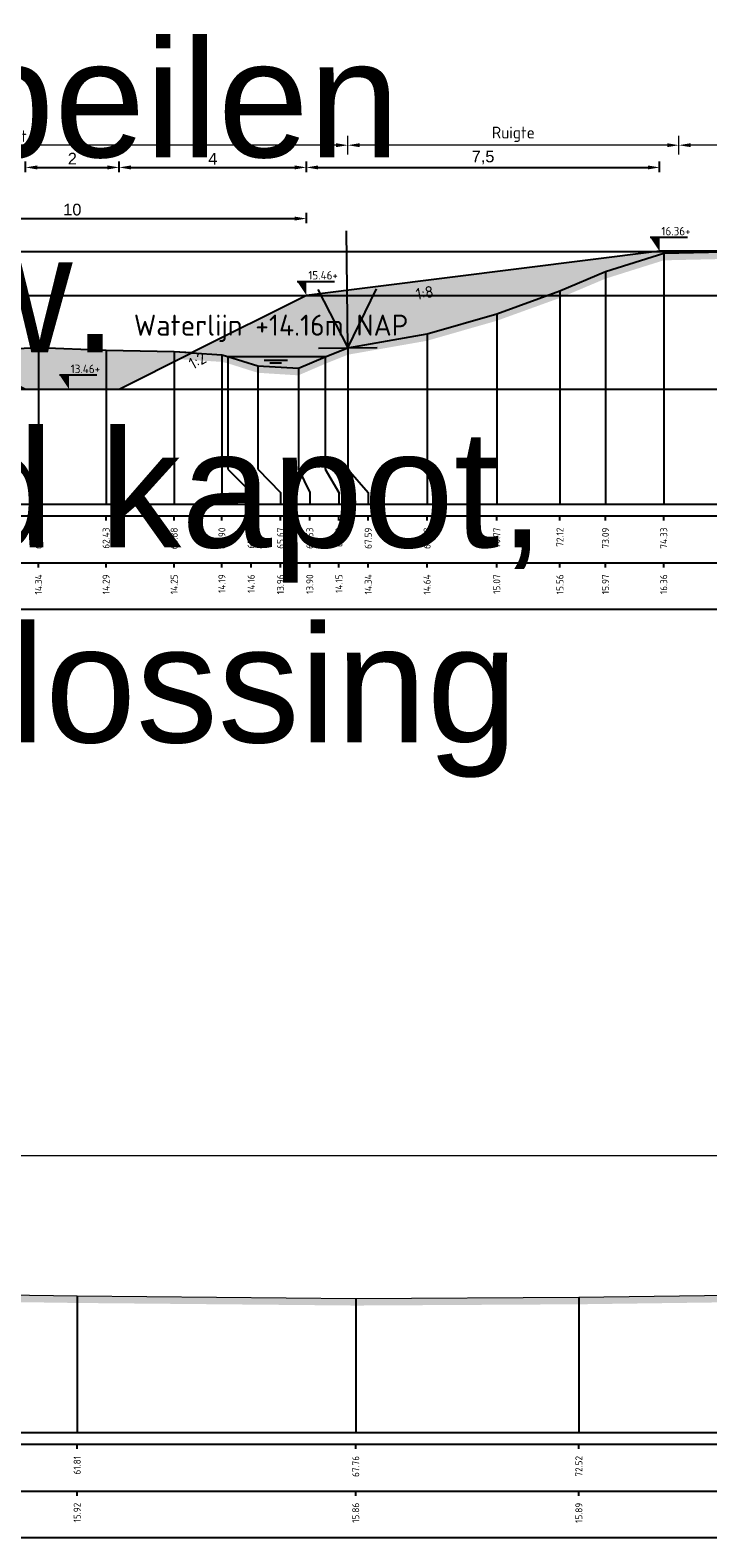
# Model space of a CAD drawing. Header units: metres. Extents: x 197883 to 206898, y 361907 to 364395.
# Tile 137 of 256: x 205845 to 205859, y 363755 to 363787. Entities that reach past the tile are written whole.
import ezdxf
from ezdxf.enums import TextEntityAlignment as Align

# ---------------------------------------------------------------- set-up
doc = ezdxf.new("R2010")
doc.units = ezdxf.units.M
doc.header["$PDMODE"] = 35
doc.header["$PDSIZE"] = 0.075
for name, color, linetype, lineweight in [('B-ME-GR-RIET-SD', 120, 'Continuous', 25), ('TDNA0312_dempen', 41, 'Continuous', 30), ('X-ME-AL-PROFIEL_HUIDIG MAAIVELD-GD', 252, 'Continuous', 0), ('X-XX-AL-DETAIL1-M', 7, 'Continuous', 18), ('X-XX-AL-NAP-T18', 7, 'Continuous', 18), ('X-XX-AL-PEILMAAT-T25', 10, 'Continuous', 25)]:
    doc.layers.add(name, color=color, linetype=linetype, lineweight=lineweight)
for name, color, linetype in [('TDNA----_aanvullen_zand', 71, 'Continuous'), ('X-ME-AL-PROFIEL_WATERLIJN-GD', 150, 'Continuous'), ('X-ME-AL-PROFIELRASTER-S', 7, 'Continuous')]:
    doc.layers.add(name, color=color, linetype=linetype)
doc.layers.add('X-XX-AL-HULPLIN-G', color=11, linetype='Continuous', lineweight=25, plot=False)
doc.styles.add('NLCS-ISO', font='NLCS-ISO.ttf', dxfattribs={"height": 1.8})
doc.styles.add('NLCS-ISO-ANNOTATIVE-T18', font='NLCS-ISO.ttf', dxfattribs={"height": 1.8})
doc.styles.add('NLCS-ISO-M100-T25', font='NLCS-ISO.ttf', dxfattribs={"height": 0.25})
doc.styles.get("Standard").update_dxf_attribs({"font": 'arial.ttf'})
doc.dimstyles.new('ISO-25', dxfattribs={"dimtxt": 2.5, "dimasz": 2.5, "dimexe": 1.25, "dimexo": 0.625, "dimtad": 1, "dimtxsty": 'Standard', "dimcen": 2.5, "dimadec": 0, "dimazin": 0, "dimtfac": 1, "dimtmove": 0, "dimatfit": 3, "dimfxl": 1, "dimarcsym": 0})
doc.dimstyles.new('NLCS-M100-T25-PIJL_L2_H1', dxfattribs={"dimscale": 0.1, "dimtxt": 2.5, "dimasz": 2.5, "dimexe": 2, "dimexo": 2, "dimgap": 0.7, "dimtad": 1, "dimzin": 0, "dimdsep": 46, "dimtxsty": 'NLCS-ISO-M100-T25', "dimcen": 0, "dimdle": 2, "dimclrd": 256, "dimclre": 256, "dimclrt": 256, "dimadec": 1, "dimazin": 0, "dimtfac": 1, "dimtdec": 3, "dimtofl": 0, "dimtmove": 0, "dimatfit": 3, "dimfxl": 2, "dimfxlon": 1, "dimtfillclr": 256, "dimtolj": 1, "dimtzin": 0, "dimlwd": -1, "dimlwe": -1, "dimarcsym": 0})

# ---------------------------------------------------------------- blocks, each defined once
blk = doc.blocks.new('SAL-PROFIELRASTER_BALK_EIND1-D')
at = {"color": 0, "linetype": 'ByBlock', "lineweight": -2, "flags": 128}
for points in [[(0, 0), (1, 0)], [(0, -2.5), (1, -2.5)], [(0, -12.5), (1, -12.5)]]:
    blk.add_lwpolyline(points, dxfattribs=at)
blk = doc.blocks.new('SAL-PROFIELRASTER_BALK_EIND2-D')
at = {"color": 0, "linetype": 'ByBlock', "lineweight": -2}
blk.add_line((1, -12.5), (0, -12.5), dxfattribs=at)
blk = doc.blocks.new('SAL-PROFIELRASTER_BALK_DATA-D')
at = {"color": 0, "linetype": 'ByBlock', "lineweight": -2}
blk.add_lwpolyline([(0, -3.5), (0, -2.5)], dxfattribs=at)
at = {"color": 0, "linetype": 'ByBlock', "lineweight": -2, "style": 'NLCS-ISO-ANNOTATIVE-T18'}
blk.add_attdef('GETAL', text='', height=1.5, rotation=90, dxfattribs=at).set_placement((0.75, -5), align=Align.RIGHT)
blk = doc.blocks.new('SAL-PROFIELRASTER_AANHAAL-D')
at = {"color": 9, "linetype": 'ByBlock', "lineweight": -2, "flags": 128}
blk.add_lwpolyline([(0, 1), (0, 0)], dxfattribs=at)
blk = doc.blocks.new('SAL-PROFIELRASTER_AANHAAL_STAGGER-D')
at = {"color": 9, "linetype": 'ByBlock', "lineweight": -2, "flags": 128}
for points in [[(0, 0), (0, -0.25)], [(0, -0.25), (1, -0.75)], [(1, -0.75), (1, -1)]]:
    blk.add_lwpolyline(points, dxfattribs=at)
blk = doc.blocks.new('*D209')
at = {"layer": 'Defpoints', "color": 0, "transparency": 16777216}
for p in [(205837.162, 363784.301), (205851.448, 363779.975), (205837.162, 363776.632)]:
    blk.add_point(p, dxfattribs=at)
at = {"layer": 'X-XX-AL-DETAIL1-M', "color": 253, "transparency": 16777216}
for p, q in [((205837.162, 363784.101), (205837.162, 363784.501)), ((205851.448, 363784.101), (205851.448, 363784.501)), ((205851.198, 363784.301), (205837.412, 363784.301))]:
    blk.add_line(p, q, dxfattribs=at)
for points in [[(205837.412, 363784.343), (205837.412, 363784.26), (205837.162, 363784.301)], [(205851.198, 363784.343), (205851.198, 363784.26), (205851.448, 363784.301)]]:
    blk.add_solid(points, dxfattribs=at)
at = {"layer": 'X-XX-AL-DETAIL1-M', "color": 253, "transparency": 16777216, "insert": (205844.305, 363784.496), "char_height": 0.25, "attachment_point": 5, "style": 'NLCS-ISO-M100-T25'}
blk.add_mtext('\\A1;Riet', dxfattribs=at)
blk = doc.blocks.new('*D210')
at = {"layer": 'Defpoints', "color": 0, "transparency": 16777216}
for p in [(205858.519, 363784.301), (205858.519, 363776.632), (205874.304, 363776.632)]:
    blk.add_point(p, dxfattribs=at)
at = {"layer": 'X-XX-AL-DETAIL1-M', "color": 253, "transparency": 16777216}
for p, q in [((205858.519, 363784.101), (205858.519, 363784.501)), ((205874.304, 363784.101), (205874.304, 363784.501)), ((205874.054, 363784.301), (205858.769, 363784.301))]:
    blk.add_line(p, q, dxfattribs=at)
for points in [[(205858.769, 363784.343), (205858.769, 363784.26), (205858.519, 363784.301)], [(205874.054, 363784.343), (205874.054, 363784.26), (205874.304, 363784.301)]]:
    blk.add_solid(points, dxfattribs=at)
at = {"layer": 'X-XX-AL-DETAIL1-M', "color": 253, "transparency": 16777216, "insert": (205866.412, 363784.496), "char_height": 0.25, "attachment_point": 5, "style": 'NLCS-ISO-M100-T25'}
blk.add_mtext('\\A1;Gras', dxfattribs=at)
blk = doc.blocks.new('SGR-RIET DWP-SOD')
at = {"flags": 128}
for points in [[(0, 0), (-0.01, 1)], [(-0.255, 0.497), (0, 0), (0.245, 0.503)], [(-0.25, -0.003), (0.25, 0.003)]]:
    blk.add_lwpolyline(points, dxfattribs=at)
blk = doc.blocks.new('*D238')
at = {"layer": 'Defpoints', "color": 0, "transparency": 16777216}
for p in [(205851.448, 363784.301), (205851.448, 363779.975), (205858.519, 363776.632)]:
    blk.add_point(p, dxfattribs=at)
at = {"layer": 'X-XX-AL-DETAIL1-M', "color": 253, "transparency": 16777216}
for p, q in [((205851.448, 363784.101), (205851.448, 363784.501)), ((205858.519, 363784.101), (205858.519, 363784.501)), ((205858.269, 363784.301), (205851.698, 363784.301))]:
    blk.add_line(p, q, dxfattribs=at)
for points in [[(205851.698, 363784.343), (205851.698, 363784.26), (205851.448, 363784.301)], [(205858.269, 363784.343), (205858.269, 363784.26), (205858.519, 363784.301)]]:
    blk.add_solid(points, dxfattribs=at)
at = {"layer": 'X-XX-AL-DETAIL1-M', "color": 253, "transparency": 16777216, "insert": (205854.983, 363784.534), "char_height": 0.25, "attachment_point": 5, "style": 'NLCS-ISO-M100-T25'}
blk.add_mtext('\\A1;Ruigte', dxfattribs=at)
blk = doc.blocks.new('SAL-PROFIELRASTER_BALK_EIND1-SOD')
at = {"color": 0, "linetype": 'ByBlock', "lineweight": -2, "flags": 128}
for points in [[(0, 0), (1, 0)], [(0, -2.5), (1, -2.5)], [(0, -12.5), (1, -12.5)]]:
    blk.add_lwpolyline(points, dxfattribs=at)
blk = doc.blocks.new('SAL-PROFIELRASTER_BALK_EIND2-SOD')
at = {"color": 0, "linetype": 'ByBlock', "lineweight": -2}
blk.add_line((1, -12.5), (0, -12.5), dxfattribs=at)
blk = doc.blocks.new('SAL-PROFIELRASTER_BALK_DATA-SOD')
at = {"color": 0, "linetype": 'ByBlock', "lineweight": -2}
blk.add_lwpolyline([(0, -3.5), (0, -2.5)], dxfattribs=at)
at = {"color": 0, "linetype": 'ByBlock', "lineweight": -2, "style": 'NLCS-ISO-ANNOTATIVE-T18'}
blk.add_attdef('GETAL', text='', height=1.5, rotation=90, dxfattribs=at).set_placement((0.75, -5), align=Align.RIGHT)
blk = doc.blocks.new('SAL-PROFIELRASTER_AANHAAL-SOD')
at = {"color": 9, "linetype": 'ByBlock', "lineweight": -2, "flags": 128}
blk.add_lwpolyline([(0, 1), (0, 0)], dxfattribs=at)
blk = doc.blocks.new('*D264')
at = {"layer": 'Defpoints', "color": 0, "transparency": 16777216}
for p in [(205783.859, 363762.711), (205783.859, 363756.798), (205875.585, 363756.798)]:
    blk.add_point(p, dxfattribs=at)
at = {"layer": 'X-XX-AL-DETAIL1-M', "color": 253, "transparency": 16777216}
for p, q in [((205783.859, 363762.511), (205783.859, 363762.911)), ((205875.585, 363762.511), (205875.585, 363762.911)), ((205875.335, 363762.711), (205784.109, 363762.711))]:
    blk.add_line(p, q, dxfattribs=at)
for points in [[(205784.109, 363762.752), (205784.109, 363762.669), (205783.859, 363762.711)], [(205875.335, 363762.752), (205875.335, 363762.669), (205875.585, 363762.711)]]:
    blk.add_solid(points, dxfattribs=at)
at = {"layer": 'X-XX-AL-DETAIL1-M', "color": 253, "transparency": 16777216, "insert": (205829.722, 363762.906), "char_height": 0.25, "attachment_point": 5, "style": 'NLCS-ISO-M100-T25'}
blk.add_mtext('\\A1;Gras', dxfattribs=at)
blk = doc.blocks.new('*D283')
at = {"color": 0, "lineweight": -2, "transparency": 16777216}
for p, q in [((205844.564, 363783.726), (205844.564, 363783.951)), ((205844.814, 363783.826), (205846.314, 363783.826)), ((205846.564, 363783.726), (205846.564, 363783.951))]:
    blk.add_line(p, q, dxfattribs=at)
at = {"color": 0, "transparency": 16777216}
for points in [[(205844.814, 363783.868), (205844.814, 363783.784), (205844.564, 363783.826)], [(205846.314, 363783.868), (205846.314, 363783.784), (205846.564, 363783.826)]]:
    blk.add_solid(points, dxfattribs=at)
at = {"layer": 'Defpoints', "color": 0, "transparency": 16777216}
for p in [(205846.564, 363783.826), (205844.564, 363779.092), (205846.564, 363779.092)]:
    blk.add_point(p, dxfattribs=at)
at = {"color": 0, "transparency": 16777216, "insert": (205845.564, 363784.014), "char_height": 0.25, "attachment_point": 5}
blk.add_mtext('2', dxfattribs=at)
blk = doc.blocks.new('*D284')
at = {"color": 0, "lineweight": -2, "transparency": 16777216}
for p, q in [((205846.564, 363783.726), (205846.564, 363783.951)), ((205846.814, 363783.826), (205850.314, 363783.826)), ((205850.564, 363783.726), (205850.564, 363783.951))]:
    blk.add_line(p, q, dxfattribs=at)
at = {"color": 0, "transparency": 16777216}
for points in [[(205846.814, 363783.868), (205846.814, 363783.784), (205846.564, 363783.826)], [(205850.314, 363783.868), (205850.314, 363783.784), (205850.564, 363783.826)]]:
    blk.add_solid(points, dxfattribs=at)
at = {"layer": 'Defpoints', "color": 0, "transparency": 16777216}
for p in [(205850.564, 363783.826), (205850.564, 363781.092), (205846.564, 363779.092)]:
    blk.add_point(p, dxfattribs=at)
at = {"color": 0, "transparency": 16777216, "insert": (205848.564, 363784.013), "char_height": 0.25, "attachment_point": 5}
blk.add_mtext('4', dxfattribs=at)
blk = doc.blocks.new('*D281')
at = {"color": 0, "lineweight": -2, "transparency": 16777216}
for p, q in [((205850.564, 363783.726), (205850.564, 363783.951)), ((205850.814, 363783.826), (205857.858, 363783.826)), ((205858.108, 363783.726), (205858.108, 363783.951))]:
    blk.add_line(p, q, dxfattribs=at)
at = {"color": 0, "transparency": 16777216}
for points in [[(205850.814, 363783.868), (205850.814, 363783.784), (205850.564, 363783.826)], [(205857.858, 363783.868), (205857.858, 363783.784), (205858.108, 363783.826)]]:
    blk.add_solid(points, dxfattribs=at)
at = {"layer": 'Defpoints', "color": 0, "transparency": 16777216}
for p in [(205858.108, 363783.826), (205858.108, 363782.032), (205850.564, 363781.092)]:
    blk.add_point(p, dxfattribs=at)
at = {"color": 0, "transparency": 16777216, "insert": (205854.336, 363784.038), "char_height": 0.25, "attachment_point": 5}
blk.add_mtext('7,5', dxfattribs=at)
blk = doc.blocks.new('*D282')
at = {"color": 0, "lineweight": -2, "transparency": 16777216}
for p, q in [((205840.564, 363782.633), (205840.564, 363782.858)), ((205840.814, 363782.733), (205850.314, 363782.733)), ((205850.564, 363782.633), (205850.564, 363782.858))]:
    blk.add_line(p, q, dxfattribs=at)
at = {"color": 0, "transparency": 16777216}
for points in [[(205840.814, 363782.775), (205840.814, 363782.692), (205840.564, 363782.733)], [(205850.314, 363782.775), (205850.314, 363782.692), (205850.564, 363782.733)]]:
    blk.add_solid(points, dxfattribs=at)
at = {"layer": 'Defpoints', "color": 0, "transparency": 16777216}
for p in [(205850.564, 363782.733), (205840.564, 363781.092), (205850.564, 363781.092)]:
    blk.add_point(p, dxfattribs=at)
at = {"color": 0, "transparency": 16777216, "insert": (205845.564, 363782.924), "char_height": 0.25, "attachment_point": 5}
blk.add_mtext('10', dxfattribs=at)

msp = doc.modelspace()

# ---------------------------------------------------------------- hatches: boundary and pattern name
at = {"layer": 'TDNA----_aanvullen_zand'}
msp.add_hatch(color=256, dxfattribs=at).paths.add_polyline_path([(205854.628, 363780.7), (205855.979, 363781.189), (205856.952, 363781.6), (205858.194, 363781.991), (205860.103, 363782.035), (205858.106, 363782.035), (205850.564, 363781.092), (205848.106, 363779.863), (205848.759, 363779.822), (205848.887, 363779.79), (205849.525, 363779.589), (205850.391, 363779.534), (205850.961, 363779.78), (205851.448, 363779.975), (205853.14, 363780.273)])
at = {"layer": 'TDNA0312_dempen'}
msp.add_hatch(color=256, dxfattribs=at).paths.add_polyline_path([(205848.106, 363779.863), (205847.738, 363779.886), (205846.284, 363779.918), (205844.84, 363779.975), (205842.982, 363779.883), (205844.564, 363779.092), (205846.564, 363779.092)])
at = {"layer": 'X-ME-AL-PROFIEL_HUIDIG MAAIVELD-GD'}
h = msp.add_hatch(dxfattribs=at)
h.set_pattern_fill('AGR-MAAIVELD', color=256, scale=0.05, pattern_type=2)
h.set_pattern_definition([(45, (-18.044, 312.50274), (-0.25000007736, 0.25000007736), []), (45, (-18.0797, 312.53845), (0, 0.50000015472), [0.3535535, -0.3535535]), (45, (-18.11543, 312.57417), (0, 0.50000015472), [0.3535535, -0.3535535]), (45, (-18.15164, 312.6104), (0, 0.50000015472), [0.3535535, -0.3535535]), (45, (-18.18686, 312.6456), (0, 0.50000015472), [0.3535535, -0.3535535]), (45, (-18.22257, 312.6813), (0, 0.50000015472), [0.3535535, -0.3535535]), (45, (-18.2583, 312.71703), (0, 0.50000015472), [0.3535535, -0.3535535]), (315, (-18.044, 312.50274), (0.25000007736, 0.25000007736), []), (315, (-18.0083, 312.53845), (0.50000015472, -1e-16), [0.3535535, -0.3535535]), (315, (-17.97257, 312.57417), (0.50000015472, -1e-16), [0.3535535, -0.3535535]), (315, (-17.93636, 312.6104), (0.50000015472, -1e-16), [0.3535535, -0.3535535]), (315, (-17.90114, 312.6456), (0.50000015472, -1e-16), [0.3535535, -0.3535535]), (315, (-17.86543, 312.6813), (0.50000015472, -1e-16), [0.3535535, -0.3535535]), (315, (-17.8297, 312.71703), (0.50000015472, -1e-16), [0.3535535, -0.3535535])])
h.paths.add_polyline_path([(205874.304, 363781.765), (205871.765, 363781.873), (205868.818, 363781.941), (205866.364, 363782.022), (205863.706, 363782.022), (205860.884, 363782.053), (205858.194, 363781.991), (205856.952, 363781.6), (205855.979, 363781.189), (205854.628, 363780.7), (205853.14, 363780.273), (205851.448, 363779.975), (205850.961, 363779.78), (205850.391, 363779.534), (205849.525, 363779.589), (205848.887, 363779.79), (205848.759, 363779.822), (205847.738, 363779.886), (205846.284, 363779.918), (205844.84, 363779.975), (205842.989, 363779.883), (205841.205, 363779.854), (205839.684, 363779.843), (205839.211, 363779.685), (205838.979, 363779.586), (205838.165, 363779.575), (205837.829, 363779.698), (205837.162, 363780.017), (205835.255, 363780.179), (205833.585, 363780.249), (205831.989, 363780.604), (205830.678, 363780.901), (205829.437, 363781.585), (205827.889, 363782.035), (205825.681, 363782.104), (205823.831, 363782.002), (205820.876, 363781.935), (205817.705, 363781.955), (205814.849, 363781.961), (205811.933, 363781.957), (205809.152, 363781.976), (205806.219, 363781.934), (205803.409, 363781.913), (205800.743, 363781.915), (205798.038, 363781.911), (205795.282, 363781.887), (205792.545, 363781.921), (205789.409, 363781.91), (205786.426, 363781.941), (205783.859, 363781.942), (205783.859, 363781.792), (205786.426, 363781.791), (205789.409, 363781.76), (205792.545, 363781.771), (205795.282, 363781.737), (205798.038, 363781.761), (205800.743, 363781.765), (205803.409, 363781.763), (205806.219, 363781.784), (205809.152, 363781.826), (205811.933, 363781.807), (205814.849, 363781.811), (205817.705, 363781.805), (205820.876, 363781.785), (205823.831, 363781.852), (205825.681, 363781.954), (205827.889, 363781.885), (205829.437, 363781.435), (205830.678, 363780.751), (205831.989, 363780.454), (205833.585, 363780.099), (205835.255, 363780.029), (205837.162, 363779.867), (205837.829, 363779.548), (205838.165, 363779.425), (205838.979, 363779.436), (205839.211, 363779.535), (205839.684, 363779.693), (205841.205, 363779.704), (205842.989, 363779.733), (205844.84, 363779.825), (205846.284, 363779.768), (205847.738, 363779.736), (205848.759, 363779.672), (205848.887, 363779.64), (205849.525, 363779.439), (205850.391, 363779.384), (205850.961, 363779.63), (205851.448, 363779.825), (205853.14, 363780.123), (205854.628, 363780.55), (205855.979, 363781.039), (205856.952, 363781.45), (205858.194, 363781.841), (205860.884, 363781.903), (205863.706, 363781.872), (205866.364, 363781.872), (205868.818, 363781.791), (205871.765, 363781.723), (205874.304, 363781.615)])
h = msp.add_hatch(dxfattribs=at)
h.set_pattern_fill('AGR-MAAIVELD', color=256, scale=0.05, pattern_type=2)
h.set_pattern_definition([(45, (0, 20.5117), (-0.25000007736, 0.25000007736), []), (45, (-0.0357, 20.5474), (0, 0.50000015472), [0.3535535, -0.3535535]), (45, (-0.07143, 20.58312), (0, 0.50000015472), [0.3535535, -0.3535535]), (45, (-0.10764, 20.61934), (0, 0.50000015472), [0.3535535, -0.3535535]), (45, (-0.14286, 20.65455), (0, 0.50000015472), [0.3535535, -0.3535535]), (45, (-0.17857, 20.69027), (0, 0.50000015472), [0.3535535, -0.3535535]), (45, (-0.2143, 20.72598), (0, 0.50000015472), [0.3535535, -0.3535535]), (315, (0, 20.5117), (0.25000007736, 0.25000007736), []), (315, (0.0357, 20.5474), (0.50000015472, -1e-16), [0.3535535, -0.3535535]), (315, (0.07143, 20.58312), (0.50000015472, -1e-16), [0.3535535, -0.3535535]), (315, (0.10764, 20.61934), (0.50000015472, -1e-16), [0.3535535, -0.3535535]), (315, (0.14286, 20.65455), (0.50000015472, -1e-16), [0.3535535, -0.3535535]), (315, (0.17857, 20.69027), (0.50000015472, -1e-16), [0.3535535, -0.3535535]), (315, (0.2143, 20.72598), (0.50000015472, -1e-16), [0.3535535, -0.3535535])])
h.paths.add_polyline_path([(205875.585, 363759.794), (205875.585, 363759.644), (205871.032, 363759.594), (205865.882, 363759.369), (205861.747, 363759.61), (205856.383, 363759.538), (205851.616, 363759.511), (205845.667, 363759.566), (205836.511, 363759.697), (205828.663, 363759.296), (205820.818, 363759.189), (205814.761, 363759.054), (205809.831, 363759.03), (205805.47, 363759.009), (205800.774, 363758.985), (205795.374, 363759.018), (205791.101, 363758.97), (205785.878, 363759.011), (205783.859, 363759.004), (205783.859, 363759.154), (205785.878, 363759.161), (205791.101, 363759.12), (205795.374, 363759.168), (205800.774, 363759.135), (205805.47, 363759.159), (205809.831, 363759.18), (205814.761, 363759.204), (205820.818, 363759.339), (205828.663, 363759.446), (205836.511, 363759.847), (205845.667, 363759.716), (205851.616, 363759.661), (205856.383, 363759.688), (205861.747, 363759.76), (205865.882, 363759.519), (205871.032, 363759.744)])

# ---------------------------------------------------------------- linework, layer by layer
for p, q in [((205857.906, 363782.335), (205858.706, 363782.335)), ((205850.364, 363781.392), (205851.164, 363781.392)), ((205845.29, 363779.392), (205846.09, 363779.392))]:
    msp.add_line(p, q)
for points in [[(205857.906, 363782.335), (205858.106, 363782.335), (205858.106, 363782.035)], [(205850.364, 363781.392), (205850.564, 363781.392), (205850.564, 363781.092)], [(205845.29, 363779.392), (205845.49, 363779.392), (205845.49, 363779.092)]]:
    msp.add_solid(points)
at = {"layer": 'Defpoints'}
for points in [[(205854.628, 363780.7), (205855.979, 363781.189), (205856.952, 363781.6), (205858.194, 363781.991), (205860.103, 363782.035), (205858.106, 363782.035), (205850.564, 363781.092), (205848.106, 363779.863), (205848.759, 363779.822), (205848.887, 363779.79), (205849.525, 363779.589), (205850.391, 363779.534), (205850.961, 363779.78), (205851.448, 363779.975), (205853.14, 363780.273)], [(205848.106, 363779.863), (205847.738, 363779.886), (205846.284, 363779.918), (205844.84, 363779.975), (205842.982, 363779.883), (205844.564, 363779.092), (205846.564, 363779.092)]]:
    msp.add_lwpolyline(points, close=True, dxfattribs=at)
at = {"layer": 'X-ME-AL-PROFIEL_HUIDIG MAAIVELD-GD'}
for points in [[(205842.989, 363779.883), (205844.84, 363779.975), (205846.284, 363779.918), (205847.738, 363779.886), (205848.759, 363779.822), (205848.887, 363779.79), (205849.525, 363779.589), (205850.391, 363779.534), (205850.961, 363779.78), (205851.448, 363779.975), (205853.14, 363780.273), (205854.628, 363780.7), (205855.979, 363781.189), (205856.952, 363781.6), (205858.194, 363781.991), (205860.884, 363782.053)], [(205783.859, 363759.154), (205785.878, 363759.161), (205791.101, 363759.12), (205795.374, 363759.168), (205800.774, 363759.135), (205805.47, 363759.159), (205809.831, 363759.18), (205814.761, 363759.204), (205820.818, 363759.339), (205828.663, 363759.446), (205836.511, 363759.847), (205845.667, 363759.716), (205851.616, 363759.661), (205856.383, 363759.688), (205861.747, 363759.76), (205865.882, 363759.519), (205871.032, 363759.744), (205875.585, 363759.794)]]:
    msp.add_lwpolyline(points, dxfattribs=at)
at = {"layer": 'X-ME-AL-PROFIEL_WATERLIJN-GD'}
for points in [[(205848.887, 363779.79), (205850.986, 363779.79)], [(205849.662, 363779.708), (205850.162, 363779.708)], [(205849.779, 363779.654), (205850.029, 363779.654)]]:
    msp.add_lwpolyline(points, dxfattribs=at)
at = {"layer": 'X-XX-AL-HULPLIN-G'}
for points in [[(205783.659, 363782.032), (205900.288, 363782.032)], [(205783.659, 363781.092), (205900.288, 363781.092)], [(205783.659, 363779.092), (205900.288, 363779.092)], [(205783.659, 363776.632), (205900.288, 363776.632)]]:
    msp.add_lwpolyline(points, dxfattribs=at)

# ---------------------------------------------------------------- block references
at = {"layer": 'B-ME-GR-RIET-SD', "xscale": 2.5, "yscale": 2.5, "zscale": 2.5}
msp.add_blockref('SGR-RIET DWP-SOD', (205851.448, 363779.975), dxfattribs=at)
at = {"layer": 'X-ME-AL-PROFIELRASTER-S'}
for name, p, yscale in [('SAL-PROFIELRASTER_AANHAAL-D', (205858.194, 363776.632), 5.359000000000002), ('SAL-PROFIELRASTER_AANHAAL-D', (205856.952, 363776.632), 4.968), ('SAL-PROFIELRASTER_AANHAAL-D', (205855.979, 363776.632), 4.557), ('SAL-PROFIELRASTER_AANHAAL-D', (205854.628, 363776.632), 4.068), ('SAL-PROFIELRASTER_AANHAAL-D', (205853.14, 363776.632), 3.641), ('SAL-PROFIELRASTER_AANHAAL-D', (205844.84, 363776.632), 3.343), ('SAL-PROFIELRASTER_AANHAAL-D', (205846.284, 363776.632), 3.286), ('SAL-PROFIELRASTER_AANHAAL-D', (205847.738, 363776.632), 3.254), ('SAL-PROFIELRASTER_AANHAAL-D', (205848.759, 363776.632), 3.19), ('SAL-PROFIELRASTER_AANHAAL-D', (205851.448, 363777.632), 2.343), ('SAL-PROFIELRASTER_AANHAAL-D', (205848.887, 363777.632), 2.157999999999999), ('SAL-PROFIELRASTER_AANHAAL-D', (205848.887, 363777.632), 2.157999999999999), ('SAL-PROFIELRASTER_AANHAAL-D', (205849.525, 363777.632), 1.957000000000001), ('SAL-PROFIELRASTER_AANHAAL-D', (205850.391, 363777.632), 1.901999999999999), ('SAL-PROFIELRASTER_AANHAAL-D', (205850.961, 363777.632), 2.148), ('SAL-PROFIELRASTER_AANHAAL-D', (205850.961, 363777.632), 2.148), ('SAL-PROFIELRASTER_AANHAAL-SOD', (205845.667, 363756.798), 2.9179992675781), ('SAL-PROFIELRASTER_AANHAAL-SOD', (205851.616, 363756.798), 2.8630981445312), ('SAL-PROFIELRASTER_AANHAAL-SOD', (205856.383, 363756.798), 2.890300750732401)]:
    msp.add_blockref(name, p, dxfattribs=dict(at, yscale=yscale))
for p, xscale, zscale in [((205848.887, 363777.632), 0.4973585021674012, 0.4973585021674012), ((205848.887, 363777.632), 0.4973585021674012, 0.4973585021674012), ((205849.525, 363777.632), 0.4838873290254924, 0.4838873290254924), ((205850.391, 363777.632), 0.2431456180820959, 0.2431456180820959), ((205850.961, 363777.632), 0.2981063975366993, 0.2981063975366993), ((205850.961, 363777.632), 0.2981063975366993, 0.2981063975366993), ((205851.448, 363777.632), 0.4365356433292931, 0.4365356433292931)]:
    msp.add_blockref('SAL-PROFIELRASTER_AANHAAL_STAGGER-D', p, dxfattribs=dict(at, xscale=xscale, zscale=zscale))
at = {"layer": 'X-ME-AL-PROFIELRASTER-S', "yscale": 0.1}
for name, p, xscale, zscale in [('SAL-PROFIELRASTER_BALK_EIND1-D', (205783.859, 363776.632), 91.07036610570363, 91.07036610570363), ('SAL-PROFIELRASTER_BALK_EIND2-D', (205783.859, 363775.632), 91.07036610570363, 91.07036610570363), ('SAL-PROFIELRASTER_BALK_EIND1-SOD', (205783.859, 363756.798), 92.35136731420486, 92.35136731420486), ('SAL-PROFIELRASTER_BALK_EIND2-SOD', (205783.859, 363755.798), 92.35136731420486, 92.35136731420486)]:
    msp.add_blockref(name, p, dxfattribs=dict(at, xscale=xscale, zscale=zscale))
at = {"layer": 'X-ME-AL-PROFIELRASTER-S', "xscale": 0.1, "yscale": 0.1, "zscale": 0.1}
for name, p, values in [('SAL-PROFIELRASTER_BALK_DATA-D', (205844.84, 363776.632), {'GETAL': '60.98'}), ('SAL-PROFIELRASTER_BALK_DATA-D', (205846.284, 363776.632), {'GETAL': '62.43'}), ('SAL-PROFIELRASTER_BALK_DATA-D', (205847.738, 363776.632), {'GETAL': '63.88'}), ('SAL-PROFIELRASTER_BALK_DATA-D', (205848.759, 363776.632), {'GETAL': '64.90'}), ('SAL-PROFIELRASTER_BALK_DATA-D', (205849.384, 363776.632), {'GETAL': '65.03'}), ('SAL-PROFIELRASTER_BALK_DATA-D', (205849.384, 363776.632), {'GETAL': '65.03'}), ('SAL-PROFIELRASTER_BALK_DATA-D', (205850.009, 363776.632), {'GETAL': '65.67'}), ('SAL-PROFIELRASTER_BALK_DATA-D', (205850.634, 363776.632), {'GETAL': '66.53'}), ('SAL-PROFIELRASTER_BALK_DATA-D', (205851.259, 363776.632), {'GETAL': '67.10'}), ('SAL-PROFIELRASTER_BALK_DATA-D', (205851.259, 363776.632), {'GETAL': '67.10'}), ('SAL-PROFIELRASTER_BALK_DATA-D', (205851.884, 363776.632), {'GETAL': '67.59'}), ('SAL-PROFIELRASTER_BALK_DATA-D', (205853.14, 363776.632), {'GETAL': '69.28'}), ('SAL-PROFIELRASTER_BALK_DATA-D', (205854.628, 363776.632), {'GETAL': '70.77'}), ('SAL-PROFIELRASTER_BALK_DATA-D', (205855.979, 363776.632), {'GETAL': '72.12'}), ('SAL-PROFIELRASTER_BALK_DATA-D', (205856.952, 363776.632), {'GETAL': '73.09'}), ('SAL-PROFIELRASTER_BALK_DATA-D', (205858.194, 363776.632), {'GETAL': '74.33'}), ('SAL-PROFIELRASTER_BALK_DATA-D', (205844.84, 363775.632), {'GETAL': '14.34'}), ('SAL-PROFIELRASTER_BALK_DATA-D', (205846.284, 363775.632), {'GETAL': '14.29'}), ('SAL-PROFIELRASTER_BALK_DATA-D', (205847.738, 363775.632), {'GETAL': '14.25'}), ('SAL-PROFIELRASTER_BALK_DATA-D', (205848.759, 363775.632), {'GETAL': '14.19'}), ('SAL-PROFIELRASTER_BALK_DATA-D', (205849.384, 363775.632), {'GETAL': '14.16'}), ('SAL-PROFIELRASTER_BALK_DATA-D', (205850.009, 363775.632), {'GETAL': '13.96'}), ('SAL-PROFIELRASTER_BALK_DATA-D', (205850.634, 363775.632), {'GETAL': '13.90'}), ('SAL-PROFIELRASTER_BALK_DATA-D', (205851.259, 363775.632), {'GETAL': '14.15'}), ('SAL-PROFIELRASTER_BALK_DATA-D', (205851.884, 363775.632), {'GETAL': '14.34'}), ('SAL-PROFIELRASTER_BALK_DATA-D', (205853.14, 363775.632), {'GETAL': '14.64'}), ('SAL-PROFIELRASTER_BALK_DATA-D', (205854.628, 363775.632), {'GETAL': '15.07'}), ('SAL-PROFIELRASTER_BALK_DATA-D', (205855.979, 363775.632), {'GETAL': '15.56'}), ('SAL-PROFIELRASTER_BALK_DATA-D', (205856.952, 363775.632), {'GETAL': '15.97'}), ('SAL-PROFIELRASTER_BALK_DATA-D', (205858.194, 363775.632), {'GETAL': '16.36'}), ('SAL-PROFIELRASTER_BALK_DATA-SOD', (205845.667, 363756.798), {'GETAL': '61.81'}), ('SAL-PROFIELRASTER_BALK_DATA-SOD', (205851.616, 363756.798), {'GETAL': '67.76'}), ('SAL-PROFIELRASTER_BALK_DATA-SOD', (205856.383, 363756.798), {'GETAL': '72.52'}), ('SAL-PROFIELRASTER_BALK_DATA-SOD', (205845.667, 363755.798), {'GETAL': '15.92'}), ('SAL-PROFIELRASTER_BALK_DATA-SOD', (205851.616, 363755.798), {'GETAL': '15.86'}), ('SAL-PROFIELRASTER_BALK_DATA-SOD', (205856.383, 363755.798), {'GETAL': '15.89'})]:
    msp.add_blockref(name, p, dxfattribs=at).add_auto_attribs(values)

# ---------------------------------------------------------------- texts
at = {"style": 'NLCS-ISO'}
for tag, p in [('16.36+', (205858.146, 363782.375)), ('15.46+', (205850.604, 363781.432)), ('13.46+', (205845.53, 363779.432))]:
    msp.add_attdef(tag, p, '...', height=0.18, dxfattribs=at)
at = {"layer": 'X-XX-AL-HULPLIN-G', "insert": (205832.555, 363786.544), "char_height": 2.5, "attachment_point": 1}
msp.add_mtext_dynamic_manual_height_columns('hoogtepeilen opnieuw. Infracad kapot, noodoplossing', width=23.21856, gutter_width=12.5, heights=[0], dxfattribs=at)
at = {"layer": 'X-XX-AL-NAP-T18', "color": 10, "insert": (205846.878, 363780.095), "char_height": 0.45, "width": 15.43377, "attachment_point": 7, "style": 'NLCS-ISO'}
msp.add_mtext('Waterlijn +14.16m NAP', dxfattribs=at)
at = {"layer": 'X-XX-AL-PEILMAAT-T25', "style": 'NLCS-ISO'}
for s, rotation, p in [('1:8', 10.345, (205852.925, 363780.991)), ('1:2', 28.9158, (205848.139, 363779.501))]:
    msp.add_text(s, height=0.25, rotation=rotation, dxfattribs=at).set_placement(p)

# ---------------------------------------------------------------- dimensions: what is measured, and where the dimension line sits
for base, p1, p2, override, picture, middle in [((205846.564, 363783.826), (205844.564, 363779.092), (205846.564, 363779.092), {"dimscale": 0.1, "dimdec": 1, "dimse1": 0, "dimse2": 0, "dimfxlon": 1}, '*D283', (205845.564, 363784.014)), ((205850.564, 363783.826), (205846.564, 363779.092), (205850.564, 363781.092), {"dimscale": 0.1, "dimdec": 1, "dimse1": 0, "dimse2": 0, "dimtmove": 1, "dimfxlon": 1}, '*D284', (205848.564, 363784.013)), ((205858.108, 363783.826), (205850.564, 363781.092), (205858.108, 363782.032), {"dimscale": 0.1, "dimdec": 1, "dimse1": 0, "dimse2": 0, "dimtmove": 1, "dimfxlon": 1}, '*D281', (205854.336, 363784.038)), ((205850.564, 363782.733), (205840.564, 363781.092), (205850.564, 363781.092), {"dimscale": 0.1, "dimse1": 0, "dimse2": 0, "dimfxlon": 1}, '*D282', (205845.564, 363782.924))]:
    dim = msp.add_linear_dim(base=base, p1=p1, p2=p2, dimstyle='ISO-25', override=override)
    dim.commit()
    dim.dimension.update_dxf_attribs({"geometry": picture, "text_midpoint": middle})
at = {"layer": 'X-XX-AL-DETAIL1-M', "color": 253}
for base, p1, p2, text, picture, middle in [((205837.162, 363784.301), (205851.448, 363779.975), (205837.162, 363776.632), 'Riet', '*D209', (205844.305, 363784.301)), ((205851.448, 363784.301), (205858.519, 363776.632), (205851.448, 363779.975), 'Ruigte', '*D238', (205854.983, 363784.301)), ((205858.519, 363784.301), (205874.304, 363776.632), (205858.519, 363776.632), 'Gras', '*D210', (205866.412, 363784.301)), ((205783.859, 363762.711), (205875.585, 363756.798), (205783.859, 363756.798), 'Gras', '*D264', (205829.722, 363762.711))]:
    dim = msp.add_linear_dim(base=base, p1=p1, p2=p2, text=text, dimstyle='NLCS-M100-T25-PIJL_L2_H1', override={"dimclrd": 253, "dimclre": 253, "dimclrt": 253}, dxfattribs=at)
    dim.commit()
    dim.dimension.update_dxf_attribs({"geometry": picture, "text_midpoint": middle, "dimtype": 160})

doc.saveas('drawing.dxf')
